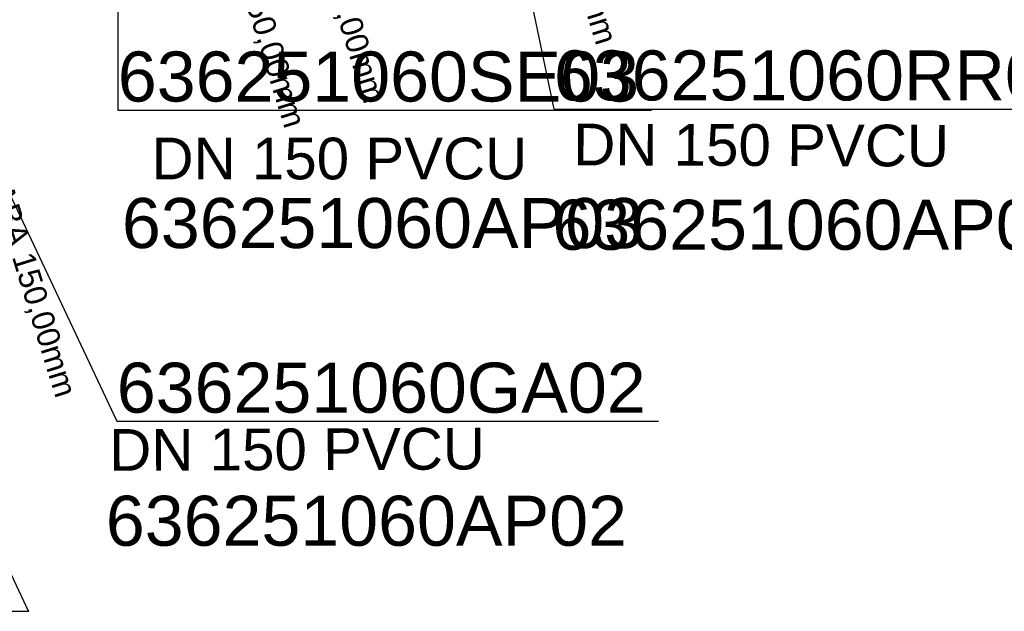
# Model space of a CAD drawing. Extents: x 356718 to 357658, y 5762241 to 5762615.
# Tile 54 of 157: x 357102 to 357118, y 5762321 to 5762330. Entities that reach past the tile are written whole.
import ezdxf
from ezdxf.enums import TextEntityAlignment as Align

# ---------------------------------------------------------------- set-up
doc = ezdxf.new("R2010")
doc.units = 0
doc.header["$MEASUREMENT"] = 0
doc.linetypes.add('AUSGEZOGEN', pattern=[0])
for name, color, linetype, true_color in [('114_00133_Schachtnummer', 7, 'AUSGEZOGEN', 0x000000), ('124_10626_Standard__Laenge____1', 7, 'AUSGEZOGEN', 0x000000), ('141_10868_Stutzen__141_', 7, 'AUSGEZOGEN', 0x000000)]:
    doc.layers.add(name, color=color, linetype=linetype, true_color=true_color)
doc.styles.add('ARIAL', font='arial.ttf', dxfattribs={"height": 1.5})
doc.styles.get("Standard").update_dxf_attribs({"font": 'arial.ttf', "height": 1})

msp = doc.modelspace()

# ---------------------------------------------------------------- linework, layer by layer
at = {"layer": '114_00133_Schachtnummer', "color": 18, "linetype": 'AUSGEZOGEN', "true_color": 0x000000}
for points in [[(357103.8, 5762333.326), (357103.8, 5762328.683), (357112.13, 5762328.683)], [(357109.807, 5762332.508), (357110.605, 5762328.699), (357119.06, 5762328.699)], [(357101.016, 5762329.686), (357103.784, 5762323.821), (357112.239, 5762323.821)], [(357098.502, 5762329.183), (357102.408, 5762320.852), (357093.953, 5762320.852)]]:
    msp.add_lwpolyline(points, dxfattribs=at)

# ---------------------------------------------------------------- texts
at = {"layer": '114_00133_Schachtnummer', "color": 18, "true_color": 0x000000, "style": 'ARIAL'}
for s, p in [('636251060SE03', (357103.8, 5762329.598)), ('636251060RR05', (357110.605, 5762329.615)), ('636251060AP03', (357103.864, 5762327.309)), ('636251060AP05', (357110.583, 5762327.282)), ('636251060GA02', (357103.784, 5762324.737)), ('636251060AP02', (357103.613, 5762322.658))]:
    msp.add_text(s, height=0.78136, dxfattribs=at).set_placement(p, align=Align.TOP_LEFT)
at = {"layer": '124_10626_Standard__Laenge____1', "color": 18, "true_color": 0x000000, "style": 'ARIAL'}
for rotation, p in [(359.8, (357110.909, 5762328.472)), (0.2, (357103.665, 5762323.699))]:
    msp.add_text('DN 150 PVCU', height=0.65113, rotation=rotation, dxfattribs=at).set_placement(p, align=Align.TOP_LEFT)
msp.add_text('DN 150 PVCU', height=0.65113, dxfattribs=at).set_placement((357104.326, 5762328.252), align=Align.TOP_LEFT)
at = {"layer": '141_10868_Stutzen__141_', "color": 18, "true_color": 0x000000}
for p in [(357110.383, 5762333.737), (357106.762, 5762332.82), (357105.52, 5762332.437), (357101.947, 5762328.226)]:
    msp.add_text('BCABA 150,00mm', height=0.35326, rotation=287.2, dxfattribs=at).set_placement(p, align=Align.TOP_LEFT)

doc.saveas('drawing.dxf')
